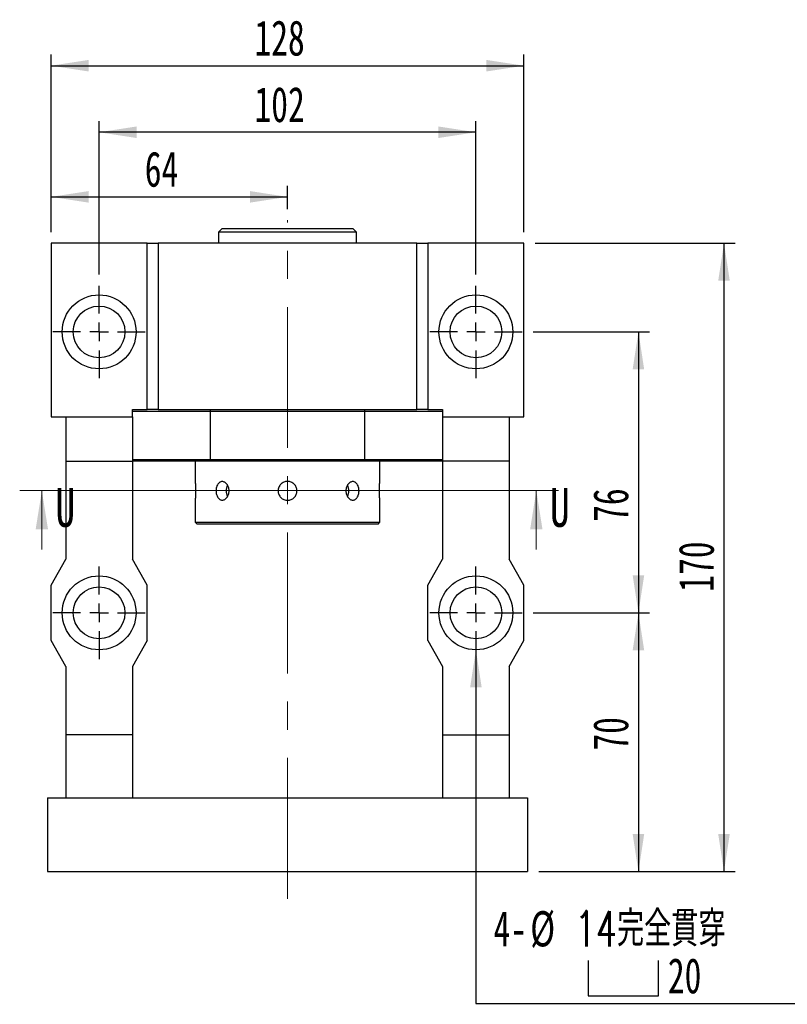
# Model space of a CAD drawing. Header units: millimetres. Extents: x 22 to 280, y 8 to 200.
# Tile 2 of 5: x 33 to 102, y 105 to 193. Entities that reach past the tile are written whole.
import ezdxf

# ---------------------------------------------------------------- set-up
doc = ezdxf.new("R2010")
doc.units = ezdxf.units.MM
doc.linetypes.add('CENTERX2', pattern=[20.32, 12.7, -2.54, 2.54, -2.54])
doc.layers.add('圖層0', color=7, linetype='Continuous')
doc.styles.add('SLDTEXTSTYLE0', font='TXT', dxfattribs={"width": 0.7})
doc.styles.add('SLDTEXTSTYLE1', font='TXT', dxfattribs={"width": 0.7, "bigfont": 'bigfont'})
doc.styles.add('SLDTEXTSTYLE3', font='TXT', dxfattribs={"width": 0.75})
doc.dimstyles.new('SLDDIMSTYLE3', dxfattribs={"dimtxt": 3.389974, "dimasz": 2.5, "dimexe": 0, "dimexo": 0.0625, "dimgap": 0.847493, "dimtad": 1, "dimlfac": 3, "dimrnd": 1e-09, "dimzin": 12, "dimdsep": 46, "dimtxsty": 'SLDTEXTSTYLE0', "dimsah": 1, "dimcen": 0.09, "dimadec": 0, "dimazin": 3, "dimtfac": 1, "dimtofl": 0, "dimtmove": 0, "dimatfit": 3, "dimfxl": 1, "dimfrac": 2, "dimtolj": 1, "dimtzin": 12, "dimarcsym": 0})
doc.dimstyles.new('SLDDIMSTYLE4', dxfattribs={"dimtxt": 3.389974, "dimasz": 2.5, "dimexe": 0, "dimexo": 0.0625, "dimgap": 0.847493, "dimtad": 0, "dimtih": 1, "dimtoh": 1, "dimlfac": 3, "dimrnd": 1e-09, "dimzin": 12, "dimdsep": 46, "dimtxsty": 'SLDTEXTSTYLE0', "dimsah": 1, "dimcen": 0, "dimadec": 0, "dimazin": 3, "dimtfac": 1, "dimtofl": 0, "dimtmove": 0, "dimatfit": 3, "dimfxl": 1, "dimfrac": 2, "dimtolj": 1, "dimtzin": 12, "dimarcsym": 0})

# ---------------------------------------------------------------- blocks, each defined once
blk = doc.blocks.new('_D_1')
at = {"layer": '圖層0', "color": 7}
for p, q in [((79.541, 139.843), (90.041, 139.843)), ((89.041, 139.843), (89.041, 116.509)), ((80.041, 116.509), (90.041, 116.509))]:
    blk.add_line(p, q, dxfattribs=at)
for points in [[(89.041, 139.843), (88.519, 136.453), (89.562, 136.453)], [(89.041, 116.509), (89.562, 119.899), (88.519, 119.899)]]:
    blk.add_solid(points, dxfattribs=at)
at = {"layer": '圖層0', "color": 7, "insert": (84.948, 127.42), "char_height": 3.175, "attachment_point": 1, "rotation": 90, "style": 'SLDTEXTSTYLE0'}
blk.add_mtext('70', dxfattribs=at)
blk = doc.blocks.new('_D_2')
at = {"layer": '圖層0', "color": 7}
for p, q in [((79.708, 173.176), (97.761, 173.176)), ((96.761, 173.176), (96.761, 116.509)), ((80.041, 116.509), (97.761, 116.509))]:
    blk.add_line(p, q, dxfattribs=at)
for points in [[(96.761, 173.176), (96.24, 169.786), (97.283, 169.786)], [(96.761, 116.509), (97.283, 119.899), (96.24, 119.899)]]:
    blk.add_solid(points, dxfattribs=at)
at = {"layer": '圖層0', "color": 7, "insert": (92.668, 141.743), "char_height": 3.175, "attachment_point": 1, "rotation": 90, "style": 'SLDTEXTSTYLE0'}
blk.add_mtext('170', dxfattribs=at)
blk = doc.blocks.new('_D_3')
at = {"layer": '圖層0', "color": 7}
for p, q in [((36.041, 174.176), (36.041, 178.35)), ((57.374, 176.253), (57.374, 178.35)), ((36.041, 177.35), (57.374, 177.35))]:
    blk.add_line(p, q, dxfattribs=at)
for points in [[(36.041, 177.35), (39.431, 176.829), (39.431, 177.872)], [(57.374, 177.35), (53.984, 177.872), (53.984, 176.829)]]:
    blk.add_solid(points, dxfattribs=at)
at = {"layer": '圖層0', "color": 7, "insert": (44.495, 181.443), "char_height": 3.175, "attachment_point": 1, "style": 'SLDTEXTSTYLE0'}
blk.add_mtext('64', dxfattribs=at)
blk = doc.blocks.new('_D_4')
at = {"layer": '圖層0', "color": 7}
for p, q in [((36.041, 174.176), (36.041, 190.176)), ((78.708, 174.176), (78.708, 190.176)), ((36.041, 189.176), (78.708, 189.176))]:
    blk.add_line(p, q, dxfattribs=at)
for points in [[(36.041, 189.176), (39.431, 188.655), (39.431, 189.698)], [(78.708, 189.176), (75.318, 189.698), (75.318, 188.655)]]:
    blk.add_solid(points, dxfattribs=at)
at = {"layer": '圖層0', "color": 7, "insert": (54.393, 193.269), "char_height": 3.175, "attachment_point": 1, "style": 'SLDTEXTSTYLE0'}
blk.add_mtext('128', dxfattribs=at)
blk = doc.blocks.new('SW_SYMBOL_HOLE_SPOT')
at = {"layer": '圖層0', "color": 0}
for p, q in [((0, 875), (0, 75)), ((1600, 75), (1600, 875)), ((0, 75), (1600, 75))]:
    blk.add_line(p, q, dxfattribs=at)
blk = doc.blocks.new('_D_5')
at = {"layer": '圖層0'}
for p, q in [((74.374, 136.509), (74.374, 104.62)), ((74.374, 104.62), (104.207, 104.62))]:
    blk.add_line(p, q, dxfattribs=at)
blk.add_solid([(74.374, 136.509), (73.853, 133.119), (74.896, 133.119)], dxfattribs=at)
at = {"layer": '圖層0', "xscale": 0.003964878, "yscale": 0.003964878, "zscale": 0.003964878}
blk.add_blockref('SW_SYMBOL_HOLE_SPOT', (84.499, 105.015), dxfattribs=at)
at = {"layer": '圖層0', "char_height": 3.175, "attachment_point": 1}
for s, insert, style in [('4-', (75.962, 112.946), 'SLDTEXTSTYLE0'), ('%%c', (79.278, 112.946), 'SLDTEXTSTYLE0'), ('14\\M+18AAE\\M+19153\\M+18AD1\\M+190FA', (83.3, 112.946), 'SLDTEXTSTYLE1'), ('20', (91.696, 108.713), 'SLDTEXTSTYLE0')]:
    blk.add_mtext(s, dxfattribs=dict(at, insert=insert, style=style))
blk = doc.blocks.new('_D_6')
at = {"layer": '圖層0', "color": 7}
for p, q in [((40.374, 170.343), (40.374, 184.176)), ((74.374, 170.343), (74.374, 184.176)), ((74.374, 183.176), (40.374, 183.176))]:
    blk.add_line(p, q, dxfattribs=at)
for points in [[(40.374, 183.176), (43.764, 182.655), (43.764, 183.698)], [(74.374, 183.176), (70.984, 183.698), (70.984, 182.655)]]:
    blk.add_solid(points, dxfattribs=at)
at = {"layer": '圖層0', "color": 7, "insert": (54.393, 187.269), "char_height": 3.175, "attachment_point": 1, "style": 'SLDTEXTSTYLE0'}
blk.add_mtext('102', dxfattribs=at)
blk = doc.blocks.new('_D_7')
at = {"layer": '圖層0', "color": 7}
for p, q in [((79.541, 165.176), (90.041, 165.176)), ((89.041, 165.176), (89.041, 139.843)), ((79.541, 139.843), (90.041, 139.843))]:
    blk.add_line(p, q, dxfattribs=at)
for points in [[(89.041, 165.176), (88.519, 161.786), (89.562, 161.786)], [(89.041, 139.843), (89.562, 143.233), (88.519, 143.233)]]:
    blk.add_solid(points, dxfattribs=at)
at = {"layer": '圖層0', "color": 7, "insert": (84.948, 148.042), "char_height": 3.175, "attachment_point": 1, "rotation": 90, "style": 'SLDTEXTSTYLE0'}
blk.add_mtext('76', dxfattribs=at)
blk = doc.blocks.new('SW_CENTERMARKSYMBOL_2')
at = {"layer": '圖層0', "color": 0}
for p, q in [((0, 1.667), (0, 4.167)), ((-1.667, 0), (-4.167, 0)), ((0, 0), (-0.833, 0)), ((0, 0), (0, 0.833)), ((0, 0), (0, -0.833)), ((0, 0), (0.833, 0)), ((1.667, 0), (4.167, 0)), ((0, -1.667), (0, -4.167))]:
    blk.add_line(p, q, dxfattribs=at)
blk = doc.blocks.new('SW_CENTERMARKSYMBOL_3')
at = {"layer": '圖層0', "color": 0}
for p, q in [((0, 1.667), (0, 4.167)), ((-1.667, 0), (-4.167, 0)), ((0, 0), (-0.833, 0)), ((0, 0), (0, 0.833)), ((0, 0), (0, -0.833)), ((0, 0), (0.833, 0)), ((1.667, 0), (4.167, 0)), ((0, -1.667), (0, -4.167))]:
    blk.add_line(p, q, dxfattribs=at)
blk = doc.blocks.new('SW_CENTERMARKSYMBOL_4')
at = {"layer": '圖層0', "color": 0}
for p, q in [((0, 1.667), (0, 4.167)), ((-1.667, 0), (-4.167, 0)), ((0, 0), (-0.833, 0)), ((0, 0), (0, 0.833)), ((0, 0), (0, -0.833)), ((0, 0), (0.833, 0)), ((1.667, 0), (4.167, 0)), ((0, -1.667), (0, -4.167))]:
    blk.add_line(p, q, dxfattribs=at)
blk = doc.blocks.new('SW_CENTERMARKSYMBOL_5')
at = {"layer": '圖層0', "color": 0}
for p, q in [((0, 1.667), (0, 4.167)), ((-1.667, 0), (-4.167, 0)), ((0, 0), (-0.833, 0)), ((0, 0), (0, 0.833)), ((0, 0), (0, -0.833)), ((0, 0), (0.833, 0)), ((1.667, 0), (4.167, 0)), ((0, -1.667), (0, -4.167))]:
    blk.add_line(p, q, dxfattribs=at)

msp = doc.modelspace()

# ---------------------------------------------------------------- linework, layer by layer
at = {"color": 7, "linetype": 'Continuous', "lineweight": 25}
for p, q in [((51.4909, 174.5094), (51.1576, 174.1761)), ((51.1576, 174.1761), (51.1576, 173.1761)), ((63.5909, 174.1761), (51.1576, 174.1761)), ((51.4909, 174.5094), (63.2576, 174.5094)), ((63.5909, 174.1761), (63.2576, 174.5094)), ((63.5909, 173.1761), (63.5909, 174.1761)), ((36.0409, 173.1761), (36.0409, 157.5094)), ((44.7076, 173.1761), (36.0409, 173.1761)), ((44.7076, 158.1761), (44.7076, 173.1761)), ((44.7076, 173.1761), (45.7076, 173.1761)), ((69.0409, 173.1761), (45.7076, 173.1761)), ((45.7076, 173.1761), (45.7076, 158.1761)), ((69.0409, 158.1761), (69.0409, 173.1761)), ((69.0409, 173.1761), (70.0409, 173.1761)), ((70.0409, 173.1761), (70.0409, 158.1761)), ((78.7076, 173.1761), (70.0409, 173.1761)), ((78.7076, 157.5094), (78.7076, 173.1761)), ((43.3743, 157.5094), (43.3743, 158.1761)), ((43.3743, 158.1761), (44.7076, 158.1761)), ((45.7076, 158.1761), (44.7076, 158.1761)), ((45.7076, 158.1761), (69.0409, 158.1761)), ((70.0409, 158.1761), (69.0409, 158.1761)), ((70.0409, 158.1761), (71.3743, 158.1761)), ((71.3743, 158.1761), (71.3743, 157.5094)), ((36.0409, 157.5094), (37.3743, 157.5094)), ((37.3743, 157.5094), (43.3743, 157.5094)), ((37.3743, 157.5094), (37.3743, 153.5094)), ((50.4041, 158.0094), (43.3743, 158.0094)), ((43.3743, 157.5094), (43.3743, 153.5094)), ((64.3444, 158.0094), (50.4041, 158.0094)), ((50.4041, 158.0094), (50.4041, 153.6761)), ((64.3444, 153.6761), (64.3444, 158.0094)), ((71.3743, 158.0094), (64.3444, 158.0094)), ((71.3743, 157.5094), (77.3743, 157.5094)), ((71.3743, 157.5094), (71.3743, 153.5094)), ((77.3743, 157.5094), (78.7076, 157.5094)), ((77.3743, 157.5094), (77.3743, 153.5094)), ((43.3743, 153.6761), (50.4041, 153.6761)), ((50.4041, 153.6761), (64.3444, 153.6761)), ((64.3444, 153.6761), (71.3743, 153.6761)), ((37.3743, 153.5094), (43.3743, 153.5094)), ((37.3743, 153.5094), (37.3743, 144.6761)), ((50.4481, 153.5094), (43.3743, 153.5094)), ((43.3743, 153.5094), (43.3743, 144.6761)), ((49.0409, 153.5094), (49.0409, 151.6927)), ((64.3005, 153.5094), (50.4481, 153.5094)), ((71.3743, 153.5094), (64.3005, 153.5094)), ((65.7076, 151.6911), (65.7076, 153.5094)), ((77.3743, 153.5094), (71.3743, 153.5094)), ((71.3743, 153.5094), (71.3743, 144.6761)), ((77.3743, 153.5094), (77.3743, 144.6761)), ((49.0409, 149.9944), (49.0409, 148.0094)), ((65.7076, 148.0094), (65.7076, 149.9927)), ((49.0409, 148.0094), (49.2076, 147.8427)), ((49.0409, 148.0094), (65.7076, 148.0094)), ((65.5409, 147.8427), (49.2076, 147.8427)), ((65.5409, 147.8427), (65.7076, 148.0094)), ((36.0409, 142.3427), (37.3743, 144.6761)), ((44.7076, 142.3427), (43.3743, 144.6761)), ((70.0409, 142.3427), (71.3743, 144.6761)), ((78.7076, 142.3427), (77.3743, 144.6761)), ((36.0409, 137.3427), (36.0409, 142.3427)), ((44.7076, 137.3427), (44.7076, 142.3427)), ((70.0409, 137.3427), (70.0409, 142.3427)), ((78.7076, 137.3427), (78.7076, 142.3427)), ((37.3743, 135.0094), (36.0409, 137.3427)), ((44.7076, 137.3427), (43.3743, 135.0094)), ((70.0409, 137.3427), (71.3743, 135.0094)), ((77.3743, 135.0094), (78.7076, 137.3427)), ((37.3743, 135.0094), (37.3743, 128.8427)), ((43.3743, 135.0094), (43.3743, 128.8427)), ((71.3743, 135.0094), (71.3743, 128.8427)), ((77.3743, 135.0094), (77.3743, 128.8427)), ((43.3743, 128.8427), (37.3743, 128.8427)), ((37.3743, 128.8427), (37.3743, 123.1761)), ((43.3743, 128.8427), (43.3743, 123.1761)), ((71.3743, 128.8427), (77.3743, 128.8427)), ((71.3743, 128.8427), (71.3743, 123.1761)), ((77.3743, 128.8427), (77.3743, 123.1761)), ((35.7076, 123.1761), (35.7076, 116.5094)), ((35.7076, 123.1761), (79.0409, 123.1761)), ((79.0409, 123.1761), (79.0409, 116.5094)), ((35.7076, 116.5094), (79.0409, 116.5094))]:
    msp.add_line(p, q, dxfattribs=at)
at = {"color": 7, "linetype": 'Continuous', "lineweight": 18}
for p, q in [((81.8247, 150.8609), (33.2065, 150.8609)), ((35.2065, 145.5409), (35.2065, 150.8609)), ((79.8247, 145.5409), (79.8247, 150.8609))]:
    msp.add_line(p, q, dxfattribs=at)
at = {"color": 7, "linetype": 'Continuous', "lineweight": 25}
for centre, radius in [((40.3743, 165.1761), 3.3333), ((74.3743, 165.1761), 3.3333), ((40.3743, 165.1761), 2.3333), ((74.3743, 165.1761), 2.3333), ((40.3743, 139.8427), 3.3333), ((74.3743, 139.8427), 3.3333), ((40.3743, 139.8427), 2.3333), ((74.3743, 139.8427), 2.3333)]:
    msp.add_circle(centre, radius, dxfattribs=at)
for centre, radius, start, end in [((52.934, 150.8427), 1.1007, 152.175095, 207.801636), ((61.8548, 150.857), 1.0586, 359.229688, 27.691557), ((61.855, 150.8285), 1.0584, 332.267232, 0.772085)]:
    msp.add_arc(centre, radius, start, end, dxfattribs=at)
for points in [[(50.4041, 158.0094), (50.4187, 158.065), (50.4334, 158.1205), (50.4481, 158.1761)], [(64.3005, 158.1761), (64.3152, 158.1205), (64.3298, 158.065), (64.3444, 158.0094)], [(50.4481, 153.5094), (50.4334, 153.5649), (50.4187, 153.6205), (50.4041, 153.6761)], [(64.3444, 153.6761), (64.3298, 153.6205), (64.3152, 153.5649), (64.3005, 153.5094)]]:
    msp.add_open_spline(points, degree=3, dxfattribs=at)
for points, knots in [([(49.0409, 151.6927), (49.041, 151.6922), (49.0411, 151.691), (49.042, 151.6819), (49.0435, 151.6671), (49.0455, 151.6463), (49.0489, 151.6112), (49.053, 151.5651), (49.0577, 151.509), (49.0625, 151.4465), (49.0675, 151.3751), (49.0721, 151.2965), (49.0752, 151.2344), (49.078, 151.1696), (49.0804, 151.1018), (49.0823, 151.0322), (49.0841, 150.9382), (49.0846, 150.8424), (49.0839, 150.7472), (49.0824, 150.6532), (49.0798, 150.5613), (49.0763, 150.474), (49.0722, 150.39), (49.0675, 150.3119), (49.0627, 150.2417), (49.0578, 150.177), (49.0531, 150.1213), (49.049, 150.0761), (49.0455, 150.0383), (49.0428, 150.0113), (49.0414, 149.9976), (49.0408, 149.9916), (49.041, 149.9938), (49.0411, 149.9944)], [0, 0, 0, 0, 0.0262849, 0.0527531, 0.0797987, 0.1070435, 0.1333282, 0.1867862, 0.2140219, 0.2403915, 0.2940225, 0.3213479, 0.3477712, 0.3743788, 0.4015688, 0.4289609, 0.4552906, 0.508851, 0.5361467, 0.5623815, 0.6157401, 0.6429267, 0.6692133, 0.7226723, 0.7499072, 0.7763114, 0.8300157, 0.8573807, 0.8837852, 0.9374983, 0.9648728, 0.9911605, 1, 1, 1, 1]), ([(52.1005, 150.8427), (52.1005, 150.7876), (52.0963, 150.7335), (52.0798, 150.6269), (52.0674, 150.574), (52.035, 150.4731), (52.0153, 150.4252), (51.969, 150.3347), (51.9422, 150.2918), (51.884, 150.215), (51.8524, 150.1805), (51.7844, 150.1196), (51.7485, 150.0937), (51.6749, 150.0522), (51.6367, 150.0361), (51.5591, 150.0147), (51.5205, 150.0094), (51.4436, 150.0094), (51.4049, 150.0148), (51.3308, 150.036), (51.2951, 150.0518), (51.2265, 150.0935), (51.1936, 150.1196), (51.1334, 150.1799), (51.1055, 150.2143), (51.0544, 150.2921), (51.0319, 150.3342), (50.9928, 150.4244), (50.976, 150.4731), (50.9492, 150.574), (50.9391, 150.6259), (50.9255, 150.7328), (50.922, 150.788), (50.922, 150.8968), (50.9253, 150.9509), (50.9389, 151.0585), (50.9491, 151.1111), (50.9757, 151.2114), (50.9923, 151.2598), (51.0318, 151.351), (51.0542, 151.393), (51.1046, 151.4699), (51.1329, 151.5051), (51.1934, 151.5656), (51.2256, 151.5913), (51.2941, 151.6332), (51.3305, 151.6493), (51.4043, 151.6706), (51.4422, 151.676), (51.5201, 151.6761), (51.5588, 151.6707), (51.6356, 151.6497), (51.6741, 151.6337), (51.7483, 151.5919), (51.7838, 151.5664), (51.8514, 151.506), (51.8837, 151.4708), (51.9419, 151.3941), (51.9682, 151.3522), (52.0149, 151.2612), (52.0349, 151.2127), (52.0832, 151.0624), (52.1005, 150.9529), (52.1005, 150.8427)], [0, 0, 0, 0, 0.03125, 0.03125, 0.0625, 0.0625, 0.09375, 0.09375, 0.125, 0.125, 0.15625, 0.15625, 0.1875, 0.1875, 0.21875, 0.21875, 0.25, 0.25, 0.28125, 0.28125, 0.3125, 0.3125, 0.34375, 0.34375, 0.375, 0.375, 0.40625, 0.40625, 0.4375, 0.4375, 0.46875, 0.46875, 0.5, 0.5, 0.53125, 0.53125, 0.5625, 0.5625, 0.59375, 0.59375, 0.625, 0.625, 0.65625, 0.65625, 0.6875, 0.6875, 0.71875, 0.71875, 0.75, 0.75, 0.78125, 0.78125, 0.8125, 0.8125, 0.84375, 0.84375, 0.875, 0.875, 0.90625, 0.90625, 0.9375, 0.9375, 1, 1, 1, 1]), ([(57.3743, 149.9927), (57.3181, 149.9927), (57.2628, 149.9982), (57.1541, 150.0199), (57.1001, 150.0362), (56.9972, 150.0789), (56.9484, 150.105), (56.856, 150.1667), (56.8123, 150.2026), (56.734, 150.2809), (56.6988, 150.3237), (56.6367, 150.4166), (56.6103, 150.466), (56.5679, 150.5683), (56.5515, 150.6219), (56.5297, 150.7316), (56.5243, 150.7868), (56.5242, 150.8977), (56.5297, 150.9541), (56.5514, 151.0631), (56.5675, 151.1161), (56.6101, 151.2191), (56.6367, 151.2688), (56.6982, 151.3609), (56.7333, 151.4038), (56.8126, 151.4832), (56.8555, 151.5184), (56.9475, 151.5799), (56.9972, 151.6066), (57.1001, 151.6492), (57.1531, 151.6653), (57.2621, 151.6871), (57.3185, 151.6927), (57.4294, 151.6927), (57.4846, 151.6874), (57.5943, 151.6656), (57.648, 151.6493), (57.7503, 151.607), (57.7997, 151.5807), (57.8927, 151.5186), (57.9355, 151.4835), (58.0139, 151.4052), (58.0499, 151.3615), (58.1116, 151.2692), (58.1378, 151.2204), (58.1805, 151.1176), (58.1969, 151.0636), (58.2186, 150.9549), (58.2242, 150.8997), (58.2243, 150.7874), (58.2188, 150.732), (58.1973, 150.6233), (58.181, 150.5694), (58.1384, 150.4664), (58.1124, 150.4175), (58.0508, 150.3251), (58.0149, 150.2814), (57.9366, 150.2029), (57.8939, 150.1677), (57.8011, 150.1055), (57.7516, 150.0791), (57.5983, 150.0153), (57.4866, 149.9927), (57.3743, 149.9927)], [0, 0, 0, 0, 0.03125, 0.03125, 0.0625, 0.0625, 0.09375, 0.09375, 0.125, 0.125, 0.15625, 0.15625, 0.1875, 0.1875, 0.21875, 0.21875, 0.25, 0.25, 0.28125, 0.28125, 0.3125, 0.3125, 0.34375, 0.34375, 0.375, 0.375, 0.40625, 0.40625, 0.4375, 0.4375, 0.46875, 0.46875, 0.5, 0.5, 0.53125, 0.53125, 0.5625, 0.5625, 0.59375, 0.59375, 0.625, 0.625, 0.65625, 0.65625, 0.6875, 0.6875, 0.71875, 0.71875, 0.75, 0.75, 0.78125, 0.78125, 0.8125, 0.8125, 0.84375, 0.84375, 0.875, 0.875, 0.90625, 0.90625, 0.9375, 0.9375, 1, 1, 1, 1]), ([(63.8265, 150.8427), (63.8265, 150.7876), (63.8231, 150.7335), (63.8096, 150.6269), (63.7994, 150.574), (63.7725, 150.4731), (63.756, 150.4252), (63.7168, 150.3347), (63.6939, 150.2918), (63.6435, 150.215), (63.6157, 150.1805), (63.5549, 150.1196), (63.5223, 150.0937), (63.4541, 150.0522), (63.418, 150.0361), (63.3435, 150.0147), (63.3056, 150.0094), (63.2287, 150.0094), (63.1892, 150.0148), (63.1122, 150.036), (63.0743, 150.0518), (63.0002, 150.0935), (62.9641, 150.1196), (62.8967, 150.1799), (62.8651, 150.2143), (62.8061, 150.2921), (62.7798, 150.3342), (62.7336, 150.4244), (62.7135, 150.4731), (62.6811, 150.574), (62.6689, 150.6259), (62.6523, 150.7328), (62.648, 150.788), (62.648, 150.8968), (62.6521, 150.9509), (62.6686, 151.0585), (62.6811, 151.1111), (62.7131, 151.2114), (62.733, 151.2598), (62.7796, 151.351), (62.8059, 151.393), (62.864, 151.4699), (62.8963, 151.5051), (62.9638, 151.5656), (62.9993, 151.5913), (63.0733, 151.6332), (63.1118, 151.6493), (63.1886, 151.6706), (63.2273, 151.676), (63.3052, 151.6761), (63.3432, 151.6707), (63.4171, 151.6497), (63.4534, 151.6337), (63.5221, 151.5919), (63.5543, 151.5664), (63.6148, 151.506), (63.6432, 151.4708), (63.6937, 151.3941), (63.7162, 151.3522), (63.7557, 151.2612), (63.7724, 151.2127), (63.8125, 151.0624), (63.8265, 150.9529), (63.8265, 150.8427)], [0, 0, 0, 0, 0.03125, 0.03125, 0.0625, 0.0625, 0.09375, 0.09375, 0.125, 0.125, 0.15625, 0.15625, 0.1875, 0.1875, 0.21875, 0.21875, 0.25, 0.25, 0.28125, 0.28125, 0.3125, 0.3125, 0.34375, 0.34375, 0.375, 0.375, 0.40625, 0.40625, 0.4375, 0.4375, 0.46875, 0.46875, 0.5, 0.5, 0.53125, 0.53125, 0.5625, 0.5625, 0.59375, 0.59375, 0.625, 0.625, 0.65625, 0.65625, 0.6875, 0.6875, 0.71875, 0.71875, 0.75, 0.75, 0.78125, 0.78125, 0.8125, 0.8125, 0.84375, 0.84375, 0.875, 0.875, 0.90625, 0.90625, 0.9375, 0.9375, 1, 1, 1, 1]), ([(65.7076, 149.9927), (65.7075, 149.9933), (65.7074, 149.9944), (65.7065, 150.0035), (65.705, 150.0183), (65.703, 150.0391), (65.6996, 150.0742), (65.6955, 150.1204), (65.6908, 150.1765), (65.686, 150.2389), (65.681, 150.3103), (65.6765, 150.389), (65.6733, 150.4511), (65.6705, 150.5158), (65.6681, 150.5837), (65.6662, 150.6532), (65.6644, 150.7472), (65.6639, 150.843), (65.6646, 150.9382), (65.6661, 151.0323), (65.6687, 151.1241), (65.6722, 151.2115), (65.6763, 151.2955), (65.681, 151.3736), (65.6858, 151.4438), (65.6907, 151.5085), (65.6954, 151.5642), (65.6995, 151.6093), (65.703, 151.6471), (65.7057, 151.6742), (65.7071, 151.6879), (65.7077, 151.6939), (65.7075, 151.6916), (65.7074, 151.6911)], [0, 0, 0, 0, 0.0262849, 0.0527531, 0.0797987, 0.1070435, 0.1333282, 0.1867862, 0.2140219, 0.2403915, 0.2940225, 0.3213479, 0.3477712, 0.3743788, 0.4015688, 0.4289609, 0.4552906, 0.508851, 0.5361467, 0.5623815, 0.6157401, 0.6429267, 0.6692133, 0.7226723, 0.7499072, 0.7763114, 0.8300157, 0.8573807, 0.8837852, 0.9374983, 0.9648728, 0.9911605, 1, 1, 1, 1])]:
    msp.add_open_spline(points, degree=3, knots=knots, dxfattribs=at)
at = {"color": 7, "linetype": 'Continuous', "lineweight": 18}
for points in [[(35.2065, 150.8609), (34.6465, 147.3609), (35.7665, 147.3609)], [(79.8247, 150.8609), (79.2647, 147.3609), (80.3847, 147.3609)]]:
    msp.add_solid(points, dxfattribs=at)
at = {"layer": '圖層0', "color": 7, "linetype": 'CENTERX2', "lineweight": 18}
msp.add_line((57.3743, 114.0673), (57.3743, 175.253), dxfattribs=at)

# ---------------------------------------------------------------- block references
at = {"layer": '圖層0', "color": 7}
for name, p in [('SW_CENTERMARKSYMBOL_4', (40.3743, 165.1761)), ('SW_CENTERMARKSYMBOL_5', (74.3743, 165.1761)), ('SW_CENTERMARKSYMBOL_3', (40.3743, 139.8427)), ('SW_CENTERMARKSYMBOL_2', (74.3743, 139.8427))]:
    msp.add_blockref(name, p, dxfattribs=at)

# ---------------------------------------------------------------- texts
at = {"color": 7, "linetype": 'Continuous', "char_height": 3.5, "attachment_point": 1, "style": 'SLDTEXTSTYLE3'}
for insert in [(36.4281, 151.0986), (81.0464, 151.0986)]:
    msp.add_mtext('U', dxfattribs=dict(at, insert=insert))

# ---------------------------------------------------------------- dimensions: what is measured, and where the dimension line sits
at = {"layer": '圖層0', "color": 7}
for base, p1, p2, picture, middle in [((78.7076, 189.1761), (36.0409, 173.1761), (78.7076, 173.1761), '_D_4', (57.3743, 189.1761)), ((40.3743, 183.1761), (74.3743, 169.3427), (40.3743, 169.3427), '_D_6', (57.3743, 183.1761)), ((57.3743, 177.35), (36.0409, 173.1761), (57.3743, 175.253), '_D_3', (46.4821, 177.35))]:
    dim = msp.add_linear_dim(base=base, p1=p1, p2=p2, dimstyle='SLDDIMSTYLE3', dxfattribs=at)
    dim.commit()
    dim.dimension.update_dxf_attribs({"geometry": picture, "text_midpoint": middle, "dimtype": 160})
for base, p1, p2, picture, middle in [((96.7613, 116.5094), (78.7076, 173.1761), (79.0409, 116.5094), '_D_2', (96.7613, 144.724)), ((89.0409, 139.8427), (78.5409, 165.1761), (78.5409, 139.8427), '_D_7', (89.0409, 150.0295)), ((89.0409, 116.5094), (78.5409, 139.8427), (79.0409, 116.5094), '_D_1', (89.0409, 129.4072))]:
    dim = msp.add_linear_dim(base=base, p1=p1, p2=p2, angle=90, dimstyle='SLDDIMSTYLE3', dxfattribs=at)
    dim.commit()
    dim.dimension.update_dxf_attribs({"geometry": picture, "text_midpoint": middle, "dimtype": 160})
at = {"layer": '圖層0'}
dim = msp.add_diameter_dim_2p(p1=(74.3743, 143.1761), p2=(74.3743, 136.5094), text='4-%%c14完全貫穿\\P{\\fGDT;v}<>', dimstyle='SLDDIMSTYLE4', override={"dimpost": '<>'}, dxfattribs=at)
dim.commit()
dim.dimension.update_dxf_attribs({"geometry": '_D_5', "text_midpoint": (90.0846, 108.8531), "dimtype": 163})

doc.saveas('drawing.dxf')
